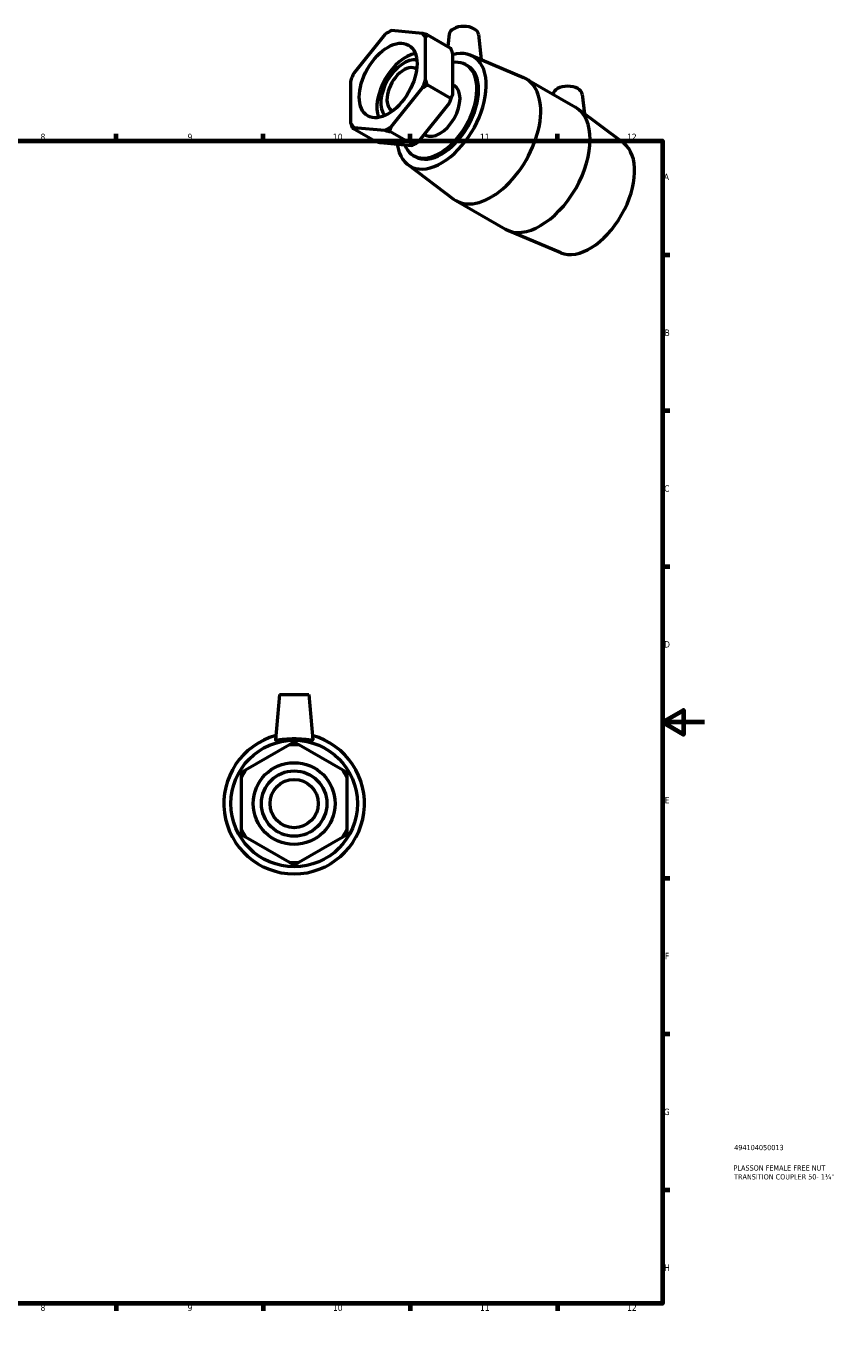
# Model space of a CAD drawing. Header units: millimetres. Extents: x 0 to 904, y -182 to 629.
# Tile 3 of 3: x 518 to 904, y 0 to 629. Entities that reach past the tile are written whole.
import ezdxf

# ---------------------------------------------------------------- set-up
doc = ezdxf.new("R2010")
doc.units = ezdxf.units.MM
for name, color, linetype, lineweight in [('Border (ANSI)', 7, 'Continuous', 70), ('Title (ISO)', 7, 'Continuous', 50), ('Visible (ANSI)', 7, 'Continuous', 50)]:
    doc.layers.add(name, color=color, linetype=linetype, lineweight=lineweight)
doc.styles.add('Note Text (ANSI)', font='tahoma.ttf')
doc.styles.add('Note Text (ISO)', font='tahoma.ttf')

# ---------------------------------------------------------------- blocks, each defined once
blk = doc.blocks.new('Borders Default Border')
at = {"layer": 'Border (ANSI)'}
for p, q in [((70.08, 574), (70.08, 577.45)), ((140.17, 574), (140.17, 577.45)), ((210.25, 574), (210.25, 577.45)), ((280.33, 574), (280.33, 577.45)), ((350.42, 574), (350.42, 577.45)), ((490.58, 574), (490.58, 577.45)), ((560.67, 574), (560.67, 577.45)), ((630.75, 574), (630.75, 577.45)), ((700.83, 574), (700.83, 577.45)), ((770.92, 574), (770.92, 577.45)), ((20, 519.75), (16.55, 519.75)), ((821, 519.75), (824.45, 519.75)), ((20, 445.5), (16.55, 445.5)), ((821, 445.5), (824.45, 445.5)), ((20, 371.25), (16.55, 371.25)), ((821, 371.25), (824.45, 371.25)), ((20, 222.75), (16.55, 222.75)), ((821, 222.75), (824.45, 222.75)), ((20, 148.5), (16.55, 148.5)), ((821, 148.5), (824.45, 148.5)), ((20, 74.25), (16.55, 74.25)), ((821, 74.25), (824.45, 74.25)), ((70.08, 20), (70.08, 16.55)), ((140.17, 20), (140.17, 16.55)), ((210.25, 20), (210.25, 16.55)), ((280.33, 20), (280.33, 16.55)), ((350.42, 20), (350.42, 16.55)), ((490.58, 20), (490.58, 16.55)), ((560.67, 20), (560.67, 16.55)), ((630.75, 20), (630.75, 16.55)), ((700.83, 20), (700.83, 16.55)), ((770.92, 20), (770.92, 16.55))]:
    blk.add_line(p, q, dxfattribs=at)
at = {"layer": 'Border (ANSI)', "flags": 128}
for points in [[(420.5, 594), (420.5, 574), (414.73, 584), (426.27, 584), (420.5, 574)], [(20, 20), (20, 574), (821, 574), (821, 20), (20, 20)], [(0, 297), (20, 297), (10, 302.77), (10, 291.23), (20, 297)], [(841, 297), (821, 297), (831, 302.77), (831, 291.23), (821, 297)], [(420.5, 0), (420.5, 20), (414.73, 10), (426.27, 10), (420.5, 20)]]:
    blk.add_lwpolyline(points, dxfattribs=at)
at = {"layer": 'Border (ANSI)', "attachment_point": 7, "style": 'Note Text (ANSI)'}
for s, insert, char_height in [('1', (34.35, 574.4), 3.05), ('2', (104.2, 574.4), 3.05), ('3', (174.26, 574.34), 3.05), ('4', (244.23, 574.4), 3.05), ('5', (314.48, 574.34), 3.05), ('6', (384.49, 574.34), 3.05), ('7', (454.6, 574.4), 3.05), ('8', (524.63, 574.33), 3.05), ('9', (594.7, 574.34), 3.05), ('10', (663.96, 574.34), 3.048), ('11', (734.04, 574.4), 3.048), ('12', (804.13, 574.4), 3.048), ('A', (16.78, 555.35), 3.05), ('A', (821.63, 555.35), 3.05), ('B', (17.15, 481.1), 3.05), ('B', (821.99, 481.1), 3.05), ('C', (16.95, 406.8), 3.05), ('C', (821.8, 406.8), 3.05), ('D', (16.96, 332.6), 3.05), ('D', (821.81, 332.6), 3.05), ('E', (17.21, 258.35), 3.05), ('E', (822.05, 258.35), 3.05), ('F', (17.29, 184.1), 3.05), ('F', (822.14, 184.1), 3.05), ('G', (16.81, 109.79), 3.05), ('G', (821.66, 109.79), 3.05), ('H', (16.97, 35.6), 3.05), ('H', (821.81, 35.6), 3.05), ('1', (34.35, 16.55), 3.05), ('2', (104.2, 16.55), 3.05), ('3', (174.26, 16.49), 3.05), ('4', (244.23, 16.55), 3.05), ('5', (314.48, 16.49), 3.05), ('6', (384.49, 16.49), 3.05), ('7', (454.6, 16.55), 3.05), ('8', (524.63, 16.48), 3.05), ('9', (594.7, 16.49), 3.05), ('10', (663.96, 16.49), 3.048), ('11', (734.04, 16.55), 3.048), ('12', (804.13, 16.55), 3.048)]:
    blk.add_mtext(s, dxfattribs=dict(at, insert=insert, char_height=char_height))
blk = doc.blocks.new('Title Blocks ISO')
at = {"layer": 'Title (ISO)', "color": 232, "true_color": 0xca0064, "style": 'Note Text (ISO)'}
for tag, p in [('PART_NUMBER_001', (34.16, 73.13)), ('DESCRIPTION_001', (33.84, 63.4)), ('DESCRIPTION_002', (34.09, 59.18))]:
    blk.add_attdef(tag, p, '', height=2.5, dxfattribs=at)

msp = doc.modelspace()

# ---------------------------------------------------------------- linework, layer by layer
at = {"layer": 'Visible (ANSI)'}
for p, q in [((688.724, 624.775), (673.902, 606.346)), ((690.181, 625.683), (690.959, 626.134)), ((706.614, 625.183), (691.792, 626.542)), ((708.148, 603.207), (708.148, 622.994)), ((708.974, 624.567), (720.05, 618.189)), ((719.334, 624.792), (718.709, 618.961)), ((733.307, 624.792), (734.601, 612.727)), ((720.876, 615.665), (720.876, 595.877)), ((727.35, 610.288), (728.19, 609.804)), ((729.646, 614.82), (754.764, 604.211)), ((756.002, 603.597), (779.572, 590.024)), ((672.368, 602.39), (672.368, 582.603)), ((691.792, 580.822), (706.614, 599.251)), ((708.974, 600.683), (720.05, 594.305)), ((720.876, 600.899), (721.677, 600.437)), ((719.342, 591.922), (704.52, 573.493)), ((768.831, 596.289), (768.823, 596.213)), ((782.805, 596.289), (783.807, 586.941)), ((802.508, 572.862), (780.724, 589.262)), ((684.27, 573.701), (673.195, 580.079)), ((673.902, 580.414), (688.724, 579.055)), ((702.16, 572.061), (691.084, 578.439)), ((701.452, 571.726), (686.63, 573.084)), ((703.063, 572.585), (702.285, 572.134)), ((707.467, 577.156), (708.07, 576.809)), ((702.398, 566.959), (703.238, 566.475)), ((699.631, 562.697), (721.414, 546.297)), ((722.567, 545.536), (746.137, 531.962)), ((772.492, 520.739), (747.374, 531.348)), ((638.484, 310.278), (636.593, 288.661)), ((638.484, 310.278), (652.484, 310.278)), ((652.484, 310.278), (654.376, 288.661)), ((643.315, 286.239), (622.354, 274.137)), ((668.615, 274.137), (647.654, 286.239)), ((620.184, 270.379), (620.184, 246.176)), ((670.784, 246.176), (670.784, 270.379)), ((622.354, 242.418), (643.315, 230.316)), ((647.654, 230.316), (668.615, 242.418))]:
    msp.add_line(p, q, dxfattribs=at)
for radius in [30.15, 19.476, 15.581, 11.5]:
    msp.add_circle((645.484, 258.278), radius, dxfattribs=at)
for radius, start, end in [(33.5, 105.087, 74.913), (28.045, 85.563209, 94.436791), (28.045, 145.563209, 154.436791), (28.045, 25.563209, 34.436791), (28.045, 205.563209, 214.436791), (28.045, 325.563209, 334.436791), (28.045, 265.563209, 274.436791)]:
    msp.add_arc((645.484, 258.278), radius, start, end, dxfattribs=at)
for centre, major_axis, ratio, start_param, end_param in [((726.321, 624.544), (7, 0), 0.5758617, 0.0616641, 3.0799285), ((690.258, 602.798), (13.996, 24.304), 0.5780931, 0.7060278, 0.8609011), ((690.258, 602.798), (13.996, 24.304), 0.5780931, 5.9420156, 6.0968888), ((715.714, 588.139), (15.046, 26.127), 0.5780931, 2.5027394, 6.8220944), ((698.659, 597.961), (9.719, 16.878), 0.5780931, 0.4450361, 2.6965566), ((697.818, 598.445), (-7.775, -13.502), 0.5780931, 3.3367646, 6.0880134), ((714.874, 588.623), (12.476, 21.665), 0.5780931, 2.7065398, 6.7202404), ((715.714, 588.139), (12.476, 21.665), 0.5780931, 3.1415927, 6.2831853), ((690.258, 602.798), (13.996, 24.304), 0.5780931, 1.7532254, 1.9080986), ((697.818, 598.445), (-5.739, -9.966), 0.5780931, 3.0859394, 6.3388386), ((739.284, 574.566), (16.718, 29.031), 0.5780931, 3.0703308, 6.3544471), ((690.258, 602.798), (-13.996, -24.304), 0.5780931, 1.7532254, 1.9080986), ((714.874, 588.623), (6.803, 11.814), 0.5780931, 3.1415927, 6.2831853), ((775.818, 596.04), (-7, 0), 0.5758617, 3.2032568, 6.2215212), ((702.986, 595.469), (13.996, 24.304), 0.5780931, 4.894818, 5.0496913), ((762.854, 560.993), (16.718, 29.031), 0.5780931, 3.1415927, 6.2831853), ((690.258, 602.798), (-13.996, -24.304), 0.5780931, 5.9420156, 6.0968888), ((690.258, 602.798), (-13.996, -24.304), 0.5780931, 0.7060278, 0.8609011), ((702.986, 595.469), (13.996, 24.304), 0.5780931, 3.9289245, 4.0024937), ((786.425, 547.42), (15.046, 26.127), 0.5780931, 3.2128545, 6.2119235)]:
    msp.add_ellipse(centre, major_axis=major_axis, ratio=ratio, start_param=start_param, end_param=end_param, dxfattribs=at)
msp.add_ellipse((690.258, 602.798), major_axis=(9.719, 16.878), ratio=0.5780931, dxfattribs=at)
for points, weights in [([(691.084, 626.206), (691.021, 626.17), (690.959, 626.134)], [1, 1.00004881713, 1.00009266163]), ([(691.792, 626.542), (691.415, 626.395), (691.084, 626.206)], [1, 1.00095849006, 1]), ([(708.974, 624.567), (707.74, 624.899), (706.614, 625.183)], [1, 1.00095849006, 1]), ([(708.148, 622.994), (708.522, 623.782), (708.974, 624.567)], [1, 1.00095849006, 1]), ([(720.05, 618.189), (720.501, 616.883), (720.876, 615.665)], [1, 1.00095849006, 1]), ([(706.614, 599.251), (707.74, 599.97), (708.974, 600.683)], [1, 1.00095849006, 1]), ([(708.974, 600.683), (708.522, 601.988), (708.148, 603.207)], [1, 1.00095849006, 1]), ([(720.05, 594.305), (719.719, 593.071), (719.342, 591.922)], [1, 1.00095849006, 1]), ([(720.876, 595.877), (720.501, 595.09), (720.05, 594.305)], [1, 1.00095849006, 1]), ([(672.368, 582.603), (672.743, 581.384), (673.195, 580.079)], [1, 1.00095849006, 1]), ([(673.195, 580.079), (673.525, 580.267), (673.902, 580.414)], [1, 1.00095849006, 1]), ([(688.724, 579.055), (689.85, 578.771), (691.084, 578.439)], [1, 1.00095849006, 1]), ([(691.084, 578.439), (691.415, 579.672), (691.792, 580.822)], [1, 1.00095849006, 1]), ([(686.63, 573.084), (685.504, 573.369), (684.27, 573.701)], [1, 1.00095849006, 1]), ([(702.16, 572.061), (701.829, 571.872), (701.452, 571.726)], [1, 1.00095849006, 1]), ([(704.52, 573.493), (703.394, 572.774), (702.16, 572.061)], [1, 1.00095849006, 1]), ([(645.484, 287.492), (644.377, 286.852), (643.315, 286.239)], [1, 1.00095849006, 1]), ([(647.654, 286.239), (646.591, 286.852), (645.484, 287.492)], [1, 1.00095849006, 1]), ([(622.354, 274.137), (621.291, 273.524), (620.184, 272.885)], [1, 1.00095849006, 1]), ([(620.184, 272.885), (620.184, 271.606), (620.184, 270.379)], [1, 1.00095849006, 1]), ([(670.784, 272.885), (669.677, 273.524), (668.615, 274.137)], [1, 1.00095849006, 1]), ([(670.784, 270.379), (670.784, 271.606), (670.784, 272.885)], [1, 1.00095849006, 1]), ([(620.184, 246.176), (620.184, 244.949), (620.184, 243.671)], [1, 1.00095849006, 1]), ([(670.784, 243.671), (670.784, 244.949), (670.784, 246.176)], [1, 1.00095849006, 1]), ([(620.184, 243.671), (621.291, 243.031), (622.354, 242.418)], [1, 1.00095849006, 1]), ([(668.615, 242.418), (669.677, 243.031), (670.784, 243.671)], [1, 1.00095849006, 1]), ([(643.315, 230.316), (644.377, 229.703), (645.484, 229.064)], [1, 1.00095849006, 1]), ([(645.484, 229.064), (646.591, 229.703), (647.654, 230.316)], [1, 1.00095849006, 1])]:
    msp.add_rational_spline(points, weights, degree=2, dxfattribs=at)
msp.add_open_spline([(654.373, 288.628), (654.342, 288.523), (654.094, 288.478), (653.155, 288.512), (652.465, 288.586), (650.895, 288.752), (649.906, 288.854), (647.748, 289.002), (646.579, 289.045), (644.389, 289.045), (643.221, 289.002), (641.063, 288.854), (640.074, 288.752), (638.504, 288.586), (637.814, 288.512), (636.875, 288.478), (636.627, 288.523), (636.593, 288.638), (636.592, 288.649), (636.593, 288.661)], degree=3, knots=[0, 0, 0, 0, 0.3262684, 0.3262684, 0.6525368, 0.6525368, 0.9810238, 0.9810238, 1.3095108, 1.3095108, 1.6379979, 1.6379979, 1.9664849, 1.9664849, 2.2927533, 2.2927533, 2.6190217, 2.6190217, 2.651629, 2.651629, 2.651629, 2.651629], dxfattribs=at)
msp.add_open_spline([(654.375, 288.661), (654.376, 288.649), (654.376, 288.638), (654.373, 288.628)], degree=3, dxfattribs=at)

# ---------------------------------------------------------------- block references
msp.add_blockref('Borders Default Border', (0, 0))
msp.add_blockref('Title Blocks ISO', (821, 20)).add_auto_attribs({'PART_NUMBER_001': '494104050013', 'DESCRIPTION_001': 'PLASSON FEMALE FREE NUT', 'DESCRIPTION_002': "TRANSITION COUPLER 50- 1¼''"})

doc.saveas('drawing.dxf')
